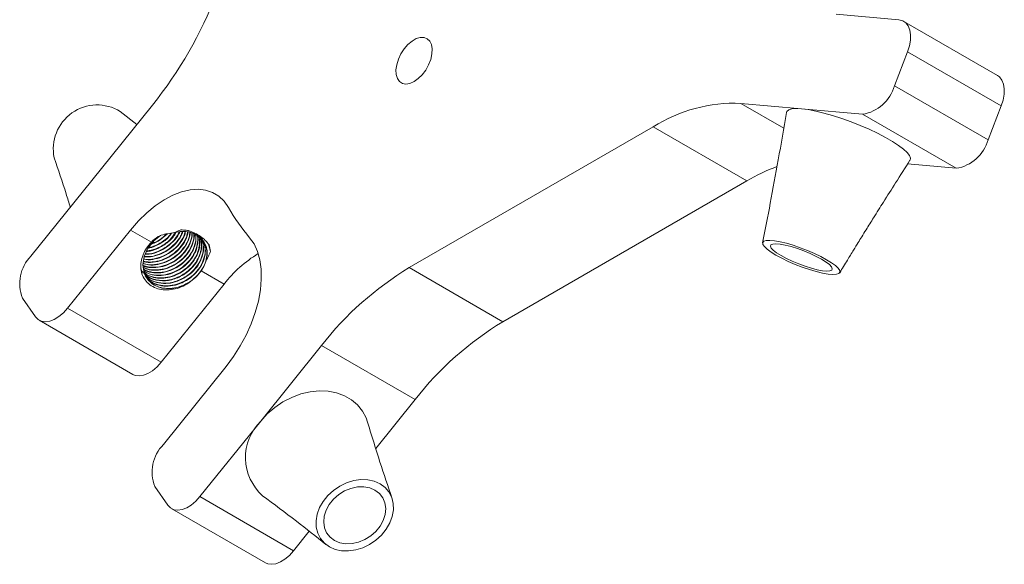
# Model space of a CAD drawing. Header units: millimetres. Extents: x 15 to 415, y 5 to 292.
# Tile 4 of 7: x 228 to 288, y 72 to 105. Entities that reach past the tile are written whole.
import ezdxf

# ---------------------------------------------------------------- set-up
doc = ezdxf.new("R2010")
doc.units = ezdxf.units.MM

msp = doc.modelspace()

# ---------------------------------------------------------------- linework, layer by layer
at = {"color": 7, "linetype": 'Continuous', "lineweight": 15}
for p, q in [((277.384, 105.702), (281.182, 105.363)), ((287.131, 102.006), (281.475, 105.272)), ((281.699, 103.431), (280.904, 101.38)), ((287.356, 100.165), (281.699, 103.431)), ((280.904, 101.38), (286.561, 98.115)), ((236.094, 100.219), (232.426, 95.656)), ((271.635, 100.323), (275.304, 99.995)), ((275.304, 99.995), (278.972, 99.667)), ((275.304, 99.995), (275.304, 99.995)), ((287.356, 100.165), (286.561, 98.115)), ((235.152, 99.047), (234.151, 99.834)), ((284.629, 96.402), (278.972, 99.667)), ((251.604, 90.4), (266.332, 98.903)), ((271.989, 95.637), (266.332, 98.903)), ((281.705, 96.663), (284.629, 96.402)), ((232.425, 95.655), (228.757, 91.093)), ((232.425, 95.655), (232.426, 95.656)), ((257.261, 87.135), (271.989, 95.637)), ((234.764, 92.672), (230.967, 87.948)), ((236.029, 91.942), (234.764, 92.672)), ((236.209, 92.111), (236.551, 92.329)), ((239.592, 91.37), (239.481, 91.814)), ((251.604, 90.4), (257.261, 87.135)), ((240.421, 89.407), (239.035, 90.207)), ((240.421, 89.407), (236.624, 84.683)), ((229.035, 87.431), (228.24, 88.563)), ((230.967, 87.948), (236.624, 84.683)), ((229.26, 87.222), (234.917, 83.957)), ((246.3, 85.698), (242.632, 81.134)), ((251.957, 82.432), (246.3, 85.698)), ((240.551, 84.439), (236.754, 79.715)), ((251.957, 82.432), (249.581, 79.476)), ((242.632, 81.134), (238.964, 76.571)), ((242.632, 81.134), (242.632, 81.134)), ((237.032, 76.053), (236.236, 77.185)), ((238.964, 76.571), (244.621, 73.305)), ((237.257, 75.845), (242.914, 72.579)), ((245.563, 74.478), (244.621, 73.305))]:
    msp.add_line(p, q, dxfattribs=at)
at = {"color": 8, "linetype": 'Continuous', "lineweight": 15}
msp.add_line((271.635, 100.323), (274.227, 98.827), dxfattribs=at)
at = {"color": 7, "linetype": 'Continuous', "lineweight": 15, "flags": 128}
for points in [[(281.699, 103.431), (281.814, 103.788), (281.877, 104.136), (281.886, 104.461), (281.841, 104.751), (281.743, 104.995), (281.597, 105.182), (281.407, 105.306), (281.182, 105.363)], [(251.897, 101.634), (252.15, 101.814), (252.389, 102.052), (252.601, 102.336), (252.776, 102.651), (252.903, 102.979), (252.976, 103.303), (252.991, 103.605), (252.947, 103.868), (252.846, 104.08), (252.694, 104.228), (252.499, 104.304), (252.272, 104.305), (252.024, 104.23), (251.77, 104.083), (251.522, 103.872), (251.295, 103.609), (251.1, 103.308), (250.948, 102.984), (250.847, 102.656), (250.803, 102.341), (250.817, 102.056), (250.89, 101.817), (251.018, 101.636), (251.192, 101.523), (251.405, 101.484), (251.644, 101.522), (251.897, 101.634)], [(287.131, 102.006), (287.253, 101.916), (287.4, 101.729), (287.497, 101.486), (287.543, 101.196), (287.534, 100.871), (287.471, 100.523), (287.356, 100.165)], [(275.304, 99.995), (274.97, 100.01), (274.707, 99.987), (274.521, 99.929), (274.415, 99.835), (274.392, 99.767)], [(281.846, 96.885), (281.849, 96.89), (281.872, 97.016), (281.811, 97.173), (281.668, 97.356), (281.446, 97.562), (281.15, 97.785), (280.786, 98.022), (280.364, 98.266), (279.891, 98.512), (279.379, 98.755), (278.84, 98.989), (278.284, 99.209), (277.725, 99.41), (277.175, 99.588), (276.647, 99.738), (276.152, 99.858), (275.701, 99.944), (275.304, 99.995)], [(234.764, 92.672), (235.242, 93.221), (235.745, 93.714), (236.266, 94.143), (236.797, 94.501), (237.329, 94.782), (237.854, 94.983), (238.364, 95.1), (238.851, 95.13), (239.307, 95.075), (239.724, 94.934), (240.097, 94.71), (240.419, 94.406), (240.686, 94.027)], [(236.589, 92.345), (236.195, 92.041), (235.821, 91.578), (235.589, 91.07), (235.51, 90.567), (235.589, 90.074), (235.828, 89.65), (236.191, 89.345), (236.656, 89.166), (237.205, 89.129), (237.766, 89.242), (238.281, 89.482), (238.281, 89.482)], [(241.964, 92.208), (242.23, 91.829), (242.437, 91.381), (242.58, 90.871), (242.658, 90.307), (242.669, 89.698), (242.613, 89.054), (242.491, 88.385), (242.306, 87.701), (242.059, 87.014), (241.755, 86.333), (241.398, 85.67), (240.995, 85.035), (240.551, 84.439)], [(276.813, 90.881), (276.462, 91.071), (276.071, 91.259), (275.653, 91.439), (275.223, 91.604), (274.794, 91.75), (274.382, 91.87), (274.001, 91.962), (273.663, 92.021), (273.381, 92.047), (273.163, 92.037), (273.018, 91.992), (272.949, 91.915), (272.96, 91.806), (273.05, 91.671), (273.216, 91.514), (273.453, 91.34), (273.752, 91.155), (274.102, 90.965), (274.493, 90.777), (274.911, 90.597), (275.342, 90.431), (275.771, 90.286), (276.182, 90.165), (276.564, 90.074), (276.901, 90.014), (277.184, 89.989), (277.402, 89.999), (277.547, 90.043), (277.616, 90.121), (277.605, 90.229), (277.515, 90.364), (277.349, 90.521), (277.112, 90.696), (276.813, 90.881)], [(276.507, 90.908), (276.186, 91.08), (275.826, 91.25), (275.442, 91.409), (275.051, 91.551), (274.67, 91.67), (274.316, 91.76), (274.004, 91.818), (273.748, 91.841), (273.559, 91.828), (273.445, 91.78), (273.412, 91.698), (273.46, 91.586), (273.588, 91.45), (273.79, 91.295), (274.058, 91.127), (274.378, 90.955), (274.739, 90.786), (275.123, 90.626), (275.514, 90.484), (275.895, 90.365), (276.249, 90.275), (276.561, 90.217), (276.817, 90.194), (277.006, 90.207), (277.12, 90.256), (277.153, 90.338), (277.105, 90.449), (276.977, 90.586), (276.774, 90.741), (276.507, 90.908)], [(229.035, 87.431), (229.197, 87.264), (229.399, 87.162), (229.635, 87.129), (229.894, 87.166), (230.168, 87.272), (230.445, 87.442), (230.715, 87.671), (230.967, 87.948)], [(236.624, 84.683), (236.372, 84.405), (236.102, 84.176), (235.824, 84.006), (235.551, 83.9), (235.291, 83.863), (235.056, 83.896), (234.917, 83.957)], [(242.632, 81.134), (243.029, 81.57), (243.48, 81.96), (243.975, 82.295), (244.503, 82.567), (245.053, 82.771), (245.612, 82.902), (246.167, 82.957), (246.707, 82.935), (247.219, 82.836), (247.692, 82.662), (248.114, 82.418), (248.478, 82.109), (248.774, 81.742), (248.996, 81.324), (249.085, 81.075)], [(246.779, 73.542), (246.48, 73.762), (246.244, 74.04), (246.078, 74.365), (245.988, 74.727), (245.977, 75.114), (246.045, 75.512), (246.191, 75.907), (246.409, 76.287), (246.691, 76.639), (247.029, 76.95), (247.41, 77.209), (247.822, 77.409), (248.251, 77.542), (248.681, 77.603), (249.099, 77.591), (249.49, 77.506), (249.841, 77.351), (250.14, 77.131), (250.376, 76.854), (250.542, 76.529), (250.632, 76.167), (250.643, 75.78), (250.575, 75.382), (250.429, 74.987), (250.212, 74.607), (249.929, 74.255), (249.591, 73.944), (249.21, 73.685), (248.798, 73.485), (248.37, 73.352), (247.939, 73.291), (247.521, 73.302), (247.13, 73.387), (246.779, 73.542)], [(247.085, 73.923), (246.818, 74.126), (246.616, 74.387), (246.488, 74.694), (246.44, 75.034), (246.473, 75.392), (246.587, 75.753), (246.776, 76.1), (247.032, 76.418), (247.344, 76.694), (247.698, 76.916), (248.079, 77.073), (248.47, 77.159), (248.854, 77.171), (249.214, 77.107), (249.535, 76.971), (249.802, 76.767), (250.004, 76.507), (250.132, 76.2), (250.181, 75.86), (250.147, 75.502), (250.034, 75.141), (249.845, 74.794), (249.589, 74.476), (249.277, 74.2), (248.922, 73.978), (248.542, 73.821), (248.15, 73.734), (247.766, 73.723), (247.406, 73.787), (247.085, 73.923)], [(237.032, 76.053), (237.193, 75.886), (237.396, 75.784), (237.631, 75.751), (237.891, 75.788), (238.164, 75.894), (238.441, 76.064), (238.711, 76.293), (238.964, 76.571)], [(244.621, 73.305), (244.368, 73.027), (244.098, 72.799), (243.821, 72.628), (243.547, 72.523), (243.288, 72.486), (243.053, 72.519), (242.914, 72.579)]]:
    msp.add_lwpolyline(points, dxfattribs=at)
at = {"color": 7, "linetype": 'Continuous', "lineweight": 15}
for centre, radius, start, end in [((216.09, 116.251), 25.635, 321.2895, 338.7105), ((278.617, 102.013), 2.373, 278.60067, 344.5265), ((232.763, 97.568), 2.658, 58.54805, 191.70144), ((271.257, 91.127), 9.204, 87.64224, 122.34928), ((284.274, 98.748), 2.373, 278.60067, 344.5265), ((278.168, 85.037), 12.27, 110.78594, 120.23711), ((250.803, 99.778), 11.638, 209.61934, 220.58201), ((230.449, 89.429), 2.373, 135.47613, 201.39456), ((246.546, 84.641), 7.76, 121.58904, 142.11435), ((261.691, 73.683), 19.525, 121.1059, 142.02127), ((267.347, 70.417), 19.525, 121.1059, 142.02127), ((244.81, 78.935), 3.095, 134.73855, 228.25708), ((238.446, 78.051), 2.373, 135.47613, 201.39456)]:
    msp.add_arc(centre, radius, start, end, dxfattribs=at)
for points, knots in [([(274.392, 99.767), (274.226, 98.815), (273.905, 96.983), (273.429, 94.366), (273.103, 92.703), (272.947, 91.908)], [0, 0, 0, 0, 0.361573, 0.694919, 1, 1, 1, 1]), ([(230.161, 97.028), (230.405, 96.311), (230.74, 95.33), (231.05, 94.321), (231.134, 94.048)], [0, 0, 0, 0, 0.729793, 1, 1, 1, 1]), ([(277.603, 90.093), (277.757, 90.347), (278.034, 90.806), (278.407, 91.416), (278.696, 91.883), (278.947, 92.29), (279.256, 92.787), (279.694, 93.488), (280.288, 94.433), (281.021, 95.591), (281.556, 96.43), (281.846, 96.886)], [0, 0, 0, 0, 0.110932, 0.200093, 0.267442, 0.316647, 0.37918, 0.486199, 0.625307, 0.796551, 1, 1, 1, 1]), ([(235.514, 90.541), (235.66, 90.495), (235.972, 90.398), (236.521, 90.432), (237.08, 90.603), (237.595, 90.906), (238.03, 91.316), (238.331, 91.796), (238.48, 92.207), (238.472, 92.429), (238.469, 92.493)], [0, 0, 0, 0, 0.121747, 0.262091, 0.398827, 0.533021, 0.672632, 0.812267, 0.946497, 1, 1, 1, 1]), ([(235.516, 90.532), (235.551, 90.513), (235.735, 90.418), (236.154, 90.383), (236.717, 90.449), (237.268, 90.669), (237.76, 91.008), (238.162, 91.448), (238.409, 91.94), (238.518, 92.301), (238.498, 92.47), (238.496, 92.485)], [0, 0, 0, 0, 0.032669, 0.171025, 0.309778, 0.443307, 0.578551, 0.717773, 0.855084, 0.987588, 1, 1, 1, 1]), ([(235.524, 90.654), (235.634, 90.62), (235.913, 90.536), (236.423, 90.573), (236.981, 90.742), (237.496, 91.046), (237.933, 91.456), (238.229, 91.936), (238.375, 92.309), (238.371, 92.496), (238.371, 92.523)], [0, 0, 0, 0, 0.098274, 0.247595, 0.393078, 0.535856, 0.684397, 0.832964, 0.97578, 1, 1, 1, 1]), ([(235.526, 90.668), (235.575, 90.649), (235.783, 90.567), (236.225, 90.571), (236.787, 90.69), (237.322, 90.955), (237.788, 91.332), (238.135, 91.795), (238.328, 92.214), (238.343, 92.454), (238.348, 92.53)], [0, 0, 0, 0, 0.045647, 0.196104, 0.344738, 0.487985, 0.636384, 0.786899, 0.933162, 1, 1, 1, 1]), ([(235.532, 90.432), (235.593, 90.399), (235.802, 90.286), (236.251, 90.241), (236.815, 90.31), (237.366, 90.529), (237.858, 90.868), (238.259, 91.308), (238.511, 91.801), (238.619, 92.201), (238.59, 92.407), (238.582, 92.459)], [0, 0, 0, 0, 0.054588, 0.185424, 0.316635, 0.442906, 0.570798, 0.702453, 0.832299, 0.957602, 1, 1, 1, 1]), ([(235.535, 90.411), (235.653, 90.36), (235.929, 90.241), (236.448, 90.227), (237.013, 90.347), (237.549, 90.607), (238.014, 90.981), (238.375, 91.446), (238.572, 91.945), (238.648, 92.294), (238.613, 92.447), (238.612, 92.449)], [0, 0, 0, 0, 0.098385, 0.229486, 0.359134, 0.483995, 0.613221, 0.744426, 0.872056, 0.997708, 1, 1, 1, 1]), ([(235.541, 90.767), (235.553, 90.763), (235.726, 90.7), (236.128, 90.714), (236.689, 90.829), (237.224, 91.095), (237.69, 91.471), (238.034, 91.935), (238.219, 92.318), (238.235, 92.523), (238.238, 92.563)], [0, 0, 0, 0, 0.011359, 0.172528, 0.331743, 0.485189, 0.644153, 0.805384, 0.96206, 1, 1, 1, 1]), ([(235.546, 90.795), (235.672, 90.77), (235.974, 90.712), (236.495, 90.797), (237.041, 91.014), (237.534, 91.357), (237.923, 91.798), (238.162, 92.222), (238.203, 92.48), (238.217, 92.569)], [0, 0, 0, 0, 0.116485, 0.278547, 0.43443, 0.592658, 0.755373, 0.915687, 1, 1, 1, 1]), ([(235.552, 90.303), (235.594, 90.274), (235.771, 90.153), (236.185, 90.073), (236.743, 90.087), (237.305, 90.259), (237.822, 90.558), (238.258, 90.965), (238.567, 91.445), (238.736, 91.947), (238.719, 92.257), (238.71, 92.409)], [0, 0, 0, 0, 0.038191, 0.159749, 0.283497, 0.404189, 0.52241, 0.645434, 0.768607, 0.887056, 1, 1, 1, 1]), ([(235.553, 90.301), (235.697, 90.237), (235.997, 90.106), (236.546, 90.086), (237.111, 90.207), (237.647, 90.467), (238.113, 90.842), (238.472, 91.306), (238.675, 91.806), (238.744, 92.196), (238.695, 92.386), (238.684, 92.428)], [0, 0, 0, 0, 0.113871, 0.238179, 0.361109, 0.479501, 0.602031, 0.726438, 0.847454, 0.966595, 1, 1, 1, 1]), ([(235.565, 90.918), (235.653, 90.902), (235.917, 90.854), (236.397, 90.939), (236.943, 91.153), (237.437, 91.497), (237.822, 91.938), (238.046, 92.317), (238.083, 92.531), (238.091, 92.575)], [0, 0, 0, 0, 0.0876951, 0.2634644, 0.4325323, 0.6041428, 0.7806205, 0.9544939, 1, 1, 1, 1]), ([(235.566, 90.925), (235.59, 90.919), (235.784, 90.87), (236.2, 90.921), (236.755, 91.086), (237.271, 91.394), (237.696, 91.806), (237.976, 92.22), (238.044, 92.484), (238.068, 92.576)], [0, 0, 0, 0, 0.024525, 0.203339, 0.377378, 0.548523, 0.726517, 0.904355, 1, 1, 1, 1]), ([(235.566, 90.217), (235.635, 90.168), (235.837, 90.025), (236.282, 89.931), (236.841, 89.948), (237.403, 90.119), (237.92, 90.418), (238.355, 90.825), (238.671, 91.308), (238.82, 91.811), (238.857, 92.172), (238.797, 92.333), (238.791, 92.35)], [0, 0, 0, 0, 0.0602373, 0.1764194, 0.294696, 0.4100511, 0.5230448, 0.6406282, 0.7583551, 0.8715663, 0.9866149, 1, 1, 1, 1]), ([(235.57, 90.191), (235.691, 90.121), (235.957, 89.968), (236.474, 89.899), (237.041, 89.968), (237.592, 90.183), (238.086, 90.519), (238.472, 90.941), (238.727, 91.397), (238.839, 91.844), (238.862, 92.168), (238.81, 92.32), (238.802, 92.342)], [0, 0, 0, 0, 0.097791, 0.21473, 0.332128, 0.445172, 0.559411, 0.677129, 0.780743, 0.880449, 0.982644, 1, 1, 1, 1]), ([(235.583, 90.109), (235.593, 90.099), (235.709, 89.976), (236.048, 89.847), (236.569, 89.755), (237.14, 89.829), (237.69, 90.043), (238.185, 90.38), (238.57, 90.801), (238.824, 91.257), (238.94, 91.705), (238.957, 92.06), (238.89, 92.24), (238.871, 92.291)], [0, 0, 0, 0, 0.009547, 0.116772, 0.228376, 0.340417, 0.448304, 0.55733, 0.669677, 0.768564, 0.863721, 0.961253, 1, 1, 1, 1]), ([(235.583, 90.112), (235.638, 90.064), (235.8, 89.924), (236.165, 89.797), (236.643, 89.742), (237.15, 89.813), (237.639, 89.995), (238.088, 90.275), (238.471, 90.641), (238.759, 91.066), (238.924, 91.513), (238.977, 91.931), (238.916, 92.171), (238.888, 92.279)], [0, 0, 0, 0, 0.049701, 0.14537, 0.24427, 0.343122, 0.438659, 0.534023, 0.63281, 0.731767, 0.827604, 0.922689, 1, 1, 1, 1]), ([(235.586, 91.051), (235.758, 91.05), (236.112, 91.049), (236.658, 91.23), (237.173, 91.533), (237.595, 91.946), (237.856, 92.315), (237.916, 92.534), (237.929, 92.581)], [0, 0, 0, 0, 0.1793751, 0.369829, 0.5571161, 0.7518985, 0.9465095, 1, 1, 1, 1]), ([(235.596, 91.087), (235.674, 91.076), (235.953, 91.04), (236.444, 91.171), (236.998, 91.439), (237.456, 91.822), (237.775, 92.22), (237.87, 92.487), (237.904, 92.582)], [0, 0, 0, 0, 0.085982, 0.306529, 0.49549, 0.691418, 0.889934, 1, 1, 1, 1]), ([(235.618, 90.022), (235.693, 89.956), (235.874, 89.797), (236.263, 89.657), (236.742, 89.603), (237.248, 89.673), (237.737, 89.855), (238.186, 90.136), (238.57, 90.501), (238.857, 90.926), (239.023, 91.373), (239.076, 91.819), (239.006, 92.085), (238.971, 92.219)], [0, 0, 0, 0, 0.065448, 0.157725, 0.253118, 0.348465, 0.440615, 0.532598, 0.627883, 0.723331, 0.815771, 0.907485, 1, 1, 1, 1]), ([(235.623, 90.014), (235.658, 89.976), (235.836, 89.786), (236.328, 89.604), (237.061, 89.585), (237.816, 89.843), (238.412, 90.28), (238.812, 90.79), (239.026, 91.292), (239.097, 91.789), (239.014, 92.077), (238.973, 92.217)], [0, 0, 0, 0, 0.033943, 0.170598, 0.3126, 0.450259, 0.589003, 0.695954, 0.800131, 0.902417, 1, 1, 1, 1]), ([(235.653, 89.903), (235.745, 89.791), (235.935, 89.559), (236.376, 89.346), (236.903, 89.258), (237.472, 89.325), (238.023, 89.535), (238.521, 89.868), (238.925, 90.302), (239.195, 90.796), (239.309, 91.304), (239.278, 91.786), (239.127, 92.047), (239.053, 92.173)], [0, 0, 0, 0, 0.083516, 0.173323, 0.266785, 0.360744, 0.451303, 0.542532, 0.636668, 0.729737, 0.819384, 0.912186, 1, 1, 1, 1]), ([(235.654, 91.212), (235.681, 91.209), (235.909, 91.185), (236.347, 91.314), (236.9, 91.578), (237.355, 91.963), (237.647, 92.311), (237.728, 92.526), (237.744, 92.57)], [0, 0, 0, 0, 0.033163, 0.282573, 0.496264, 0.717834, 0.942329, 1, 1, 1, 1]), ([(235.669, 91.244), (235.742, 91.241), (236.02, 91.229), (236.523, 91.403), (237.092, 91.745), (237.514, 92.156), (237.656, 92.455), (237.708, 92.564)], [0, 0, 0, 0, 0.091882, 0.344616, 0.592809, 0.850939, 1, 1, 1, 1]), ([(235.676, 89.919), (235.726, 89.865), (235.915, 89.658), (236.425, 89.463), (237.16, 89.446), (237.914, 89.703), (238.511, 90.141), (238.909, 90.65), (239.129, 91.155), (239.18, 91.654), (239.138, 92.012), (239.034, 92.161), (239.019, 92.183)], [0, 0, 0, 0, 0.045902, 0.177165, 0.313562, 0.445789, 0.579058, 0.681788, 0.781854, 0.880103, 0.982311, 1, 1, 1, 1]), ([(235.708, 89.862), (235.712, 89.857), (235.807, 89.728), (236.116, 89.572), (236.609, 89.428), (237.175, 89.447), (237.736, 89.611), (238.255, 89.907), (238.694, 90.311), (239.011, 90.791), (239.176, 91.298), (239.197, 91.781), (239.083, 92.049), (239.03, 92.176)], [0, 0, 0, 0, 0.003798, 0.10208, 0.203328, 0.306543, 0.407347, 0.50585, 0.608372, 0.711164, 0.810074, 0.910304, 1, 1, 1, 1]), ([(235.732, 91.383), (235.752, 91.383), (235.977, 91.378), (236.426, 91.547), (236.99, 91.885), (237.375, 92.243), (237.494, 92.483), (237.519, 92.535)], [0, 0, 0, 0, 0.029519, 0.325083, 0.615336, 0.91721, 1, 1, 1, 1]), ([(235.747, 91.417), (235.84, 91.425), (236.114, 91.45), (236.613, 91.667), (237.15, 92.028), (237.384, 92.378), (237.485, 92.529)], [0, 0, 0, 0, 0.13573, 0.399532, 0.739934, 1, 1, 1, 1]), ([(235.822, 91.579), (235.857, 91.583), (236.073, 91.606), (236.512, 91.812), (236.991, 92.115), (237.186, 92.397), (237.246, 92.482)], [0, 0, 0, 0, 0.064259, 0.392074, 0.815076, 1, 1, 1, 1]), ([(235.851, 91.615), (235.953, 91.635), (236.235, 91.692), (236.67, 91.94), (237.049, 92.214), (237.185, 92.425), (237.219, 92.477)], [0, 0, 0, 0, 0.1915746, 0.5309321, 0.8831874, 1, 1, 1, 1]), ([(236.015, 91.818), (236.029, 91.822), (236.221, 91.867), (236.579, 92.074), (236.86, 92.325), (237.001, 92.452)], [0, 0, 0, 0, 0.036192, 0.516233, 1, 1, 1, 1]), ([(236.066, 91.882), (236.134, 91.901), (236.383, 91.973), (236.69, 92.178), (236.875, 92.377), (236.932, 92.438)], [0, 0, 0, 0, 0.207316, 0.756216, 1, 1, 1, 1]), ([(237.205, 92.474), (237.243, 92.483), (237.318, 92.501), (237.394, 92.514), (237.432, 92.52)], [0, 0, 0, 0, 0.49845, 1, 1, 1, 1]), ([(237.811, 92.676), (237.777, 92.663), (237.742, 92.65), (237.708, 92.637), (237.674, 92.624), (237.64, 92.61), (237.606, 92.596), (237.551, 92.573), (237.498, 92.55), (237.445, 92.525)], [0, 0, 0, 0, 0.0001109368, 0.0001109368, 0.0001109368, 0.000221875, 0.000221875, 0.000221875, 0.0003989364, 0.0003989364, 0.0003989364, 0.0003989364]), ([(239.345, 90.833), (239.379, 90.962), (239.398, 91.091), (239.404, 91.35), (239.39, 91.48), (239.297, 91.849), (239.161, 92.068), (238.888, 92.311), (238.788, 92.377), (238.566, 92.485), (238.442, 92.527), (238.043, 92.608), (237.739, 92.597), (237.446, 92.523)], [0, 0, 0, 0, 0.125, 0.125, 0.25, 0.25, 0.5, 0.5, 0.625, 0.625, 0.75, 0.75, 1, 1, 1, 1]), ([(238.276, 92.635), (238.228, 92.644), (238.178, 92.651), (238.129, 92.657), (238.077, 92.663), (238.025, 92.668), (237.972, 92.671), (237.919, 92.674), (237.865, 92.676), (237.811, 92.676)], [0, 0, 0, 0, 0.000158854, 0.000158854, 0.000158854, 0.0003241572, 0.0003241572, 0.0003241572, 0.0004903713, 0.0004903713, 0.0004903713, 0.0004903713]), ([(239.512, 91.777), (239.383, 91.97), (239.21, 92.14), (238.793, 92.426), (238.547, 92.546), (238.276, 92.635)], [0, 0, 0, 0, 0.5, 0.5, 1, 1, 1, 1]), ([(235.39, 90.335), (235.38, 90.47), (235.387, 90.609), (235.433, 90.886), (235.473, 91.028), (235.637, 91.442), (235.809, 91.708), (236.029, 91.942)], [0, 0, 0, 0, 0.25, 0.25, 0.5, 0.5, 1, 1, 1, 1]), ([(235.651, 89.931), (235.702, 89.853), (235.839, 89.646), (236.208, 89.427), (236.709, 89.289), (237.273, 89.307), (237.835, 89.472), (238.353, 89.768), (238.792, 90.172), (239.11, 90.652), (239.274, 91.158), (239.294, 91.646), (239.179, 91.919), (239.123, 92.051)], [0, 0, 0, 0, 0.055789, 0.148618, 0.244248, 0.341737, 0.436948, 0.529985, 0.626819, 0.723907, 0.817329, 0.911998, 1, 1, 1, 1]), ([(235.751, 89.763), (235.843, 89.651), (236.033, 89.419), (236.474, 89.207), (237.001, 89.118), (237.57, 89.185), (238.122, 89.395), (238.619, 89.728), (239.023, 90.162), (239.293, 90.656), (239.407, 91.164), (239.376, 91.646), (239.225, 91.907), (239.151, 92.033)], [0, 0, 0, 0, 0.083516, 0.1733223, 0.2667844, 0.3607437, 0.4513032, 0.5425321, 0.6366675, 0.7297372, 0.8193842, 0.912186, 1, 1, 1, 1]), ([(239.345, 90.833), (239.374, 90.891), (239.403, 90.949), (239.431, 91.006), (239.46, 91.068), (239.488, 91.129), (239.515, 91.19), (239.542, 91.251), (239.568, 91.311), (239.592, 91.37)], [0, 0, 0, 0, 0.0002219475, 0.0002219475, 0.0002219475, 0.0004619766, 0.0004619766, 0.0004619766, 0.0007028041, 0.0007028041, 0.0007028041, 0.0007028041]), ([(239.345, 90.834), (239.344, 90.83), (239.321, 90.758), (239.267, 90.617), (239.165, 90.41), (239.078, 90.275), (239.035, 90.207)], [0, 0, 0, 0, 0.020135, 0.348559, 0.673536, 1, 1, 1, 1]), ([(235.389, 90.38), (235.4, 90.329), (235.425, 90.21), (235.506, 90.122), (235.553, 90.071)], [0, 0, 0, 0, 0.422075, 1, 1, 1, 1]), ([(238.282, 89.481), (238.137, 89.383), (237.983, 89.301), (237.667, 89.171), (237.507, 89.123), (237.182, 89.062), (237.02, 89.05), (236.708, 89.063), (236.555, 89.088), (236.274, 89.174), (236.143, 89.234), (235.906, 89.387), (235.802, 89.478), (235.625, 89.686), (235.552, 89.804), (235.444, 90.056), (235.407, 90.192), (235.39, 90.335)], [0, 0, 0, 0, 0.125, 0.125, 0.25, 0.25, 0.375, 0.375, 0.5, 0.5, 0.625, 0.625, 0.75, 0.75, 0.875, 0.875, 1, 1, 1, 1]), ([(235.425, 90.219), (235.428, 90.214), (235.446, 90.175), (235.482, 90.147), (235.513, 90.124)], [0, 0, 0, 0, 0.123674, 1, 1, 1, 1]), ([(250.554, 76.497), (250.311, 77.215), (249.802, 78.72), (249.331, 80.267), (249.085, 81.076)], [0, 0, 0, 0, 0.477009, 1, 1, 1, 1]), ([(242.75, 76.626), (243.432, 76.117), (244.718, 75.157), (245.973, 74.159), (246.563, 73.691)], [0, 0, 0, 0, 0.530023, 1, 1, 1, 1])]:
    msp.add_open_spline(points, degree=3, knots=knots, dxfattribs=at)
for points in [[(236.44, 92.283), (236.289, 92.186), (236.151, 92.072), (236.029, 91.942)], [(237.199, 92.474), (236.942, 92.456), (236.681, 92.397), (236.44, 92.283)], [(239.592, 91.37), (239.589, 91.514), (239.562, 91.65), (239.512, 91.777)], [(238.282, 89.482), (238.582, 89.671), (238.844, 89.923), (239.035, 90.207)]]:
    msp.add_open_spline(points, degree=3, dxfattribs=at)

doc.saveas('drawing.dxf')
